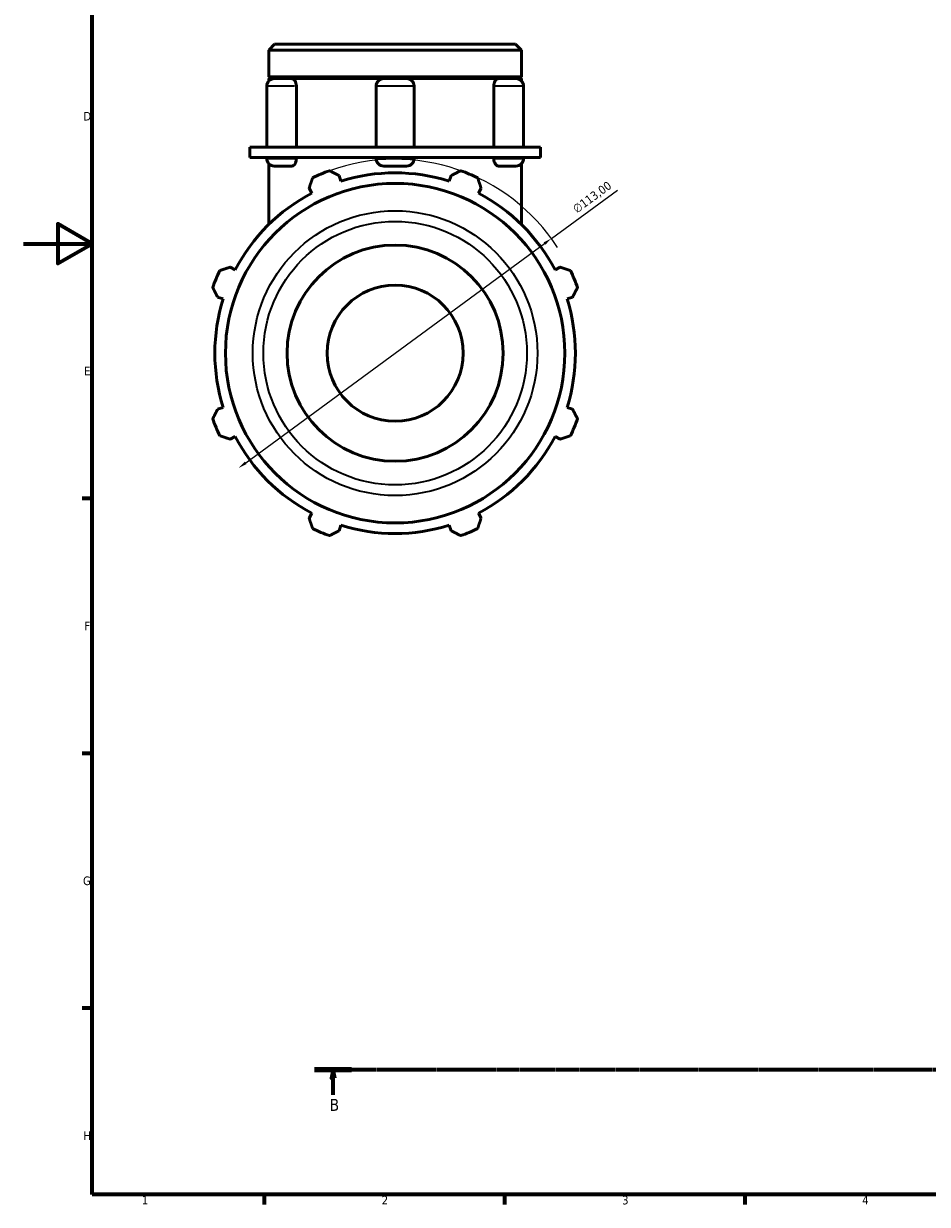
# Model space of a CAD drawing. Header units: millimetres. Extents: x 0 to 931, y 0 to 915.
# Tile 1 of 6: x 0 to 263, y 17 to 361. Entities that reach past the tile are written whole.
import ezdxf

# ---------------------------------------------------------------- set-up
doc = ezdxf.new("R2010")
doc.units = ezdxf.units.MM
doc.linetypes.add('CHAIN', pattern=[0.7087, 0.4724, -0.0591, 0.1181, -0.0591])
for name, color, linetype, lineweight in [('Border (ISO)', 7, 'Continuous', 70), ('Dimension (ISO)', 7, 'Continuous', 25), ('Section Line (ISO)', 7, 'CHAIN', 70), ('Visible (ISO)', 7, 'Continuous', 50), ('Visible Narrow (ISO)', 7, 'Continuous', 35)]:
    doc.layers.add(name, color=color, linetype=linetype, lineweight=lineweight)
doc.styles.add('Label Text (ISO)', font='tahoma.ttf')
doc.styles.add('Note Text (ISO)', font='tahoma.ttf')
doc.dimstyles.new('Default (ISO)', dxfattribs={"dimtxt": 2.5, "dimasz": 2.5, "dimexe": 3.175, "dimexo": 0, "dimgap": 0.762, "dimtad": 1, "dimrnd": 1e-08, "dimzin": 0, "dimtxsty": 'Note Text (ISO)', "dimcen": 0.09, "dimdle": 10, "dimclrd": 256, "dimclre": 256, "dimclrt": 232, "dimazin": 0, "dimtfac": 1.40208, "dimtmove": 0, "dimatfit": 3, "dimfxl": 1, "dimtolj": 1, "dimtzin": 0, "dimlwd": -1, "dimlwe": -1, "dimarcsym": 0})

# ---------------------------------------------------------------- blocks, each defined once
blk = doc.blocks.new('Borders Default Border')
at = {"layer": 'Border (ISO)'}
for p, q in [((20, 222.75), (17.1, 222.75)), ((20, 148.5), (17.1, 148.5)), ((20, 74.25), (17.1, 74.25)), ((70.08, 20), (70.08, 17.1)), ((140.17, 20), (140.17, 17.1)), ((210.25, 20), (210.25, 17.1))]:
    blk.add_line(p, q, dxfattribs=at)
at = {"layer": 'Border (ISO)', "flags": 128}
for points in [[(20, 20), (20, 574), (821, 574), (821, 20), (20, 20)], [(0, 297), (20, 297), (10, 302.77), (10, 291.23), (20, 297)]]:
    blk.add_lwpolyline(points, dxfattribs=at)
at = {"layer": 'Border (ISO)', "color": 232, "true_color": 0xca0064, "char_height": 2.5, "attachment_point": 7, "style": 'Note Text (ISO)'}
for s, insert in [('D', (17.43, 332.88)), ('E', (17.64, 258.63)), ('F', (17.7, 184.38)), ('G', (17.31, 110.08)), ('H', (17.44, 35.88)), ('1', (34.48, 17.1)), ('2', (104.37, 17.1)), ('3', (174.43, 17.05)), ('4', (244.42, 17.1))]:
    blk.add_mtext(s, dxfattribs=dict(at, insert=insert))
blk = doc.blocks.new('2dTransSection0')
at = {"layer": 'Section Line (ISO)', "linetype": 'CHAIN'}
blk.add_line((84.82, 56.35), (717.65, 56.35), dxfattribs=at)
at = {"layer": 'Section Line (ISO)', "linetype": 'Continuous', "lineweight": 140}
blk.add_line((84.82, 56.35), (95.59, 56.35), dxfattribs=at)
at = {"layer": 'Section Line (ISO)', "linetype": 'Continuous'}
for p, q in [((90.21, 56.35), (89.71, 53.85)), ((90.21, 53.85), (90.21, 56.35)), ((90.71, 53.85), (90.21, 56.35)), ((89.71, 53.85), (90.71, 53.85)), ((90.21, 49), (90.21, 53.85))]:
    blk.add_line(p, q, dxfattribs=at)
at = {"layer": 'Section Line (ISO)', "linetype": 'Continuous', "flags": 128}
blk.add_lwpolyline([(90.71, 53.85), (90.21, 56.35), (89.71, 53.85), (90.71, 53.85)], dxfattribs=at)
at = {"layer": 'Section Line (ISO)'}
blk.add_solid([(90.71, 53.85), (90.21, 56.35), (89.71, 53.85), (90.71, 53.85)], dxfattribs=at)
at = {"layer": 'Section Line (ISO)', "insert": (89.14, 44.35), "char_height": 3.5, "attachment_point": 7, "style": 'Label Text (ISO)'}
blk.add_mtext('B', dxfattribs=at)
blk = doc.blocks.new('*D13')
at = {"layer": 'Defpoints', "color": 0, "transparency": 16777216}
for p in [(153.84, 298.52), (62.72, 231.68)]:
    blk.add_point(p, dxfattribs=at)
at = {"layer": 'Dimension (ISO)', "transparency": 16777216}
for p, q in [((153.84, 298.52), (173.08, 312.63)), ((64.74, 233.16), (151.82, 297.04))]:
    blk.add_line(p, q, dxfattribs=at)
blk.add_arc((108.28, 265.1), 56.5, 33.0404, 109.792, dxfattribs=at)
for points in [[(151.58, 297.37), (152.07, 296.7), (153.84, 298.52)], [(64.49, 233.5), (64.99, 232.82), (62.72, 231.68)]]:
    blk.add_solid(points, dxfattribs=at)
at = {"layer": 'Dimension (ISO)', "color": 232, "true_color": 0xca0064, "transparency": 16777216, "insert": (159.74, 307.77), "char_height": 2.5, "attachment_point": 1, "rotation": 36.2602, "style": 'Note Text (ISO)'}
blk.add_mtext('\\A1;∅113,00', dxfattribs=at)

msp = doc.modelspace()

# ---------------------------------------------------------------- linework, layer by layer
at = {"layer": 'Visible (ISO)'}
for p, q in [((73.155, 355.098), (71.455, 353.398)), ((73.155, 355.098), (143.408, 355.098)), ((143.408, 355.098), (145.108, 353.398)), ((71.455, 345.598), (71.455, 353.398)), ((145.108, 353.398), (71.455, 353.398)), ((145.108, 345.598), (145.108, 353.398)), ((145.108, 345.598), (71.455, 345.598)), ((71.955, 345.098), (71.455, 345.598)), ((71.455, 345.098), (73.074, 345.098)), ((71.455, 344.392), (71.455, 345.098)), ((73.074, 345.098), (78.173, 345.098)), ((78.173, 345.098), (104.967, 345.098)), ((104.967, 345.098), (111.596, 345.098)), ((111.596, 345.098), (138.389, 345.098)), ((138.389, 345.098), (143.488, 345.098)), ((143.488, 345.098), (145.108, 345.098)), ((144.608, 345.098), (145.108, 345.598)), ((145.108, 344.392), (145.108, 345.098)), ((70.865, 342.889), (70.865, 325.098)), ((79.502, 342.889), (79.502, 325.098)), ((102.757, 342.889), (102.757, 325.098)), ((113.805, 342.889), (113.805, 325.098)), ((137.061, 325.098), (137.061, 342.889)), ((145.698, 342.889), (145.698, 325.098)), ((71.605, 325.098), (65.931, 325.098)), ((65.931, 322.098), (65.931, 325.098)), ((108.281, 325.098), (71.605, 325.098)), ((144.958, 325.098), (108.281, 325.098)), ((150.632, 325.098), (144.958, 325.098)), ((150.632, 322.098), (150.632, 325.098)), ((71.605, 322.098), (65.931, 322.098)), ((70.865, 322.098), (70.865, 321.808)), ((71.455, 320.305), (71.455, 302.579)), ((108.281, 322.098), (71.605, 322.098)), ((79.502, 322.098), (79.502, 321.808)), ((102.757, 322.098), (102.757, 321.808)), ((144.958, 322.098), (108.281, 322.098)), ((113.805, 322.098), (113.805, 321.808)), ((137.061, 321.808), (137.061, 322.098)), ((150.632, 322.098), (144.958, 322.098)), ((145.108, 320.305), (145.108, 302.579)), ((145.698, 322.098), (145.698, 321.808)), ((78.173, 319.598), (73.074, 319.598)), ((92.481, 315.211), (91.971, 316.828)), ((111.596, 319.598), (104.967, 319.598)), ((124.592, 316.828), (124.082, 315.211)), ((143.488, 319.598), (138.389, 319.598)), ((83.236, 313.21), (84.019, 311.706)), ((132.544, 311.706), (133.327, 313.21)), ((61.673, 289.361), (60.17, 290.143)), ((156.393, 290.143), (154.889, 289.361)), ((56.552, 281.408), (58.168, 280.899)), ((158.394, 280.899), (160.011, 281.408)), ((58.168, 249.298), (56.552, 248.788)), ((160.011, 248.788), (158.394, 249.298)), ((60.17, 240.053), (61.673, 240.836)), ((154.889, 240.836), (156.393, 240.053)), ((84.019, 218.49), (83.236, 216.987)), ((133.327, 216.987), (132.544, 218.49)), ((91.971, 213.369), (92.481, 214.985)), ((124.082, 214.985), (124.592, 213.369))]:
    msp.add_line(p, q, dxfattribs=at)
for radius in [49.452, 31.5, 19.83]:
    msp.add_circle((108.281, 265.098), radius, dxfattribs=at)
for centre, radius, start, end in [((73.074, 342.889), 2.21, 90, 180), ((104.967, 342.889), 2.21, 90, 180), ((111.596, 342.889), 2.21, 0, 90), ((143.488, 342.889), 2.21, 0, 90), ((73.074, 321.808), 2.21, 180, 270), ((104.967, 321.808), 2.21, 180, 270), ((111.596, 321.808), 2.21, 270, 0), ((143.488, 321.808), 2.21, 270, 0), ((108.281, 265.098), 56.5, 109.79198, 115.20802), ((108.281, 265.098), 52.545, 72.5, 107.5), ((108.281, 265.098), 56.5, 64.79198, 70.20802), ((108.281, 265.098), 52.545, 117.5, 152.5), ((108.281, 265.098), 52.545, 27.5, 62.5), ((108.281, 265.098), 56.5, 154.79198, 160.20802), ((108.281, 265.098), 56.5, 19.79198, 25.20802), ((108.281, 265.098), 52.545, 162.5, 197.5), ((108.281, 265.098), 52.545, 342.5, 17.5), ((108.281, 265.098), 56.5, 199.79198, 205.20802), ((108.281, 265.098), 56.5, 334.79198, 340.20802), ((108.281, 265.098), 52.545, 207.5, 242.5), ((108.281, 265.098), 52.545, 297.5, 332.5), ((108.281, 265.098), 56.5, 244.79198, 250.20802), ((108.281, 265.098), 52.545, 252.5, 287.5), ((108.281, 265.098), 56.5, 289.79198, 295.20802)]:
    msp.add_arc(centre, radius, start, end, dxfattribs=at)
for points, knots in [([(78.173, 345.098), (78.327, 345.098), (78.482, 345.05), (78.79, 344.854), (78.939, 344.701), (79.196, 344.308), (79.301, 344.073), (79.45, 343.55), (79.493, 343.268), (79.501, 342.95), (79.502, 342.919), (79.502, 342.889)], [0.69655474, 0.69655474, 0.69655474, 0.69655474, 0.77664651, 0.77664651, 0.8631055, 0.8631055, 0.9495328, 0.9495328, 1.03575463, 1.03575463, 1.0450276, 1.0450276, 1.0450276, 1.0450276]), ([(137.061, 342.889), (137.061, 343.165), (137.094, 343.44), (137.222, 343.964), (137.319, 344.209), (137.562, 344.624), (137.706, 344.791), (138.02, 345.025), (138.187, 345.089), (138.365, 345.098), (138.377, 345.098), (138.389, 345.098)], [0.34847062, 0.34847062, 0.34847062, 0.34847062, 0.43153148, 0.43153148, 0.51775851, 0.51775851, 0.6041918, 0.6041918, 0.69064688, 0.69064688, 0.69694011, 0.69694011, 0.69694011, 0.69694011]), ([(79.502, 321.808), (79.502, 321.531), (79.469, 321.257), (79.341, 320.732), (79.244, 320.488), (79.001, 320.072), (78.856, 319.905), (78.543, 319.672), (78.376, 319.607), (78.198, 319.598), (78.186, 319.598), (78.173, 319.598)], [0.34847062, 0.34847062, 0.34847062, 0.34847062, 0.43153148, 0.43153148, 0.51775851, 0.51775851, 0.6041918, 0.6041918, 0.69064688, 0.69064688, 0.69694011, 0.69694011, 0.69694011, 0.69694011]), ([(138.389, 319.598), (138.236, 319.598), (138.081, 319.646), (137.773, 319.842), (137.624, 319.995), (137.367, 320.388), (137.262, 320.623), (137.112, 321.146), (137.07, 321.428), (137.061, 321.746), (137.061, 321.777), (137.061, 321.808)], [0.69655474, 0.69655474, 0.69655474, 0.69655474, 0.77664651, 0.77664651, 0.8631055, 0.8631055, 0.9495328, 0.9495328, 1.03575463, 1.03575463, 1.0450276, 1.0450276, 1.0450276, 1.0450276])]:
    msp.add_open_spline(points, degree=3, knots=knots, dxfattribs=at)
for points, weights in [([(89.15, 318.261), (90.589, 317.53), (91.971, 316.828)], [1, 1.00140615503, 1.00199566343]), ([(124.592, 316.828), (125.973, 317.53), (127.413, 318.261)], [1.00199566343, 1.00140615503, 1]), ([(83.236, 313.21), (83.717, 314.683), (84.218, 316.218)], [1.00199566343, 1.00140615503, 1]), ([(132.345, 316.218), (132.846, 314.683), (133.327, 313.21)], [1, 1.00140615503, 1.00199566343]), ([(57.162, 289.162), (58.697, 289.663), (60.17, 290.143)], [1, 1.00140615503, 1.00199566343]), ([(156.393, 290.143), (157.866, 289.663), (159.401, 289.162)], [1.00199566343, 1.00140615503, 1]), ([(56.552, 281.408), (55.85, 282.79), (55.119, 284.229)], [1.00199566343, 1.00140615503, 1]), ([(161.444, 284.229), (160.713, 282.79), (160.011, 281.408)], [1, 1.00140615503, 1.00199566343]), ([(55.119, 245.967), (55.85, 247.406), (56.552, 248.788)], [1, 1.00140615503, 1.00199566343]), ([(160.011, 248.788), (160.713, 247.406), (161.444, 245.967)], [1.00199566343, 1.00140615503, 1]), ([(60.17, 240.053), (58.697, 240.534), (57.162, 241.034)], [1.00199566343, 1.00140615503, 1]), ([(159.401, 241.034), (157.866, 240.534), (156.393, 240.053)], [1, 1.00140615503, 1.00199566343]), ([(84.218, 213.979), (83.717, 215.513), (83.236, 216.987)], [1, 1.00140615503, 1.00199566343]), ([(133.327, 216.987), (132.846, 215.513), (132.345, 213.979)], [1.00199566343, 1.00140615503, 1]), ([(91.971, 213.369), (90.589, 212.667), (89.15, 211.936)], [1.00199566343, 1.00140615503, 1]), ([(127.413, 211.936), (125.973, 212.667), (124.592, 213.369)], [1, 1.00140615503, 1.00199566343])]:
    msp.add_rational_spline(points, weights, degree=2, dxfattribs=at)
at = {"layer": 'Visible Narrow (ISO)'}
for p, q in [((78.989, 342.889), (70.897, 342.889)), ((113.737, 342.889), (102.825, 342.889)), ((145.666, 342.889), (137.573, 342.889)), ((70.897, 321.808), (78.989, 321.808)), ((102.825, 321.808), (113.737, 321.808)), ((137.573, 321.808), (145.666, 321.808))]:
    msp.add_line(p, q, dxfattribs=at)
for radius in [41.48, 38.399]:
    msp.add_circle((108.281, 265.098), radius, dxfattribs=at)

# ---------------------------------------------------------------- block references
msp.add_blockref('Borders Default Border', (0, 0))
at = {"layer": 'Section Line (ISO)'}
msp.add_blockref('2dTransSection0', (0, 0), dxfattribs=at)

# ---------------------------------------------------------------- dimensions: what is measured, and where the dimension line sits
at = {"layer": 'Dimension (ISO)'}
dim = msp.add_diameter_dim_2p(p1=(62.723, 231.681), p2=(153.84, 298.515), dimstyle='Default (ISO)', override={"dimdec": 2, "dimlfac": 1, "dimtp": 0, "dimtm": 0, "dimtdec": 2, "dimatfit": 2}, dxfattribs=at)
dim.commit()
dim.dimension.update_dxf_attribs({"geometry": '*D13', "text_midpoint": (167.277, 308.372), "dimtype": 163})

doc.saveas('drawing.dxf')
